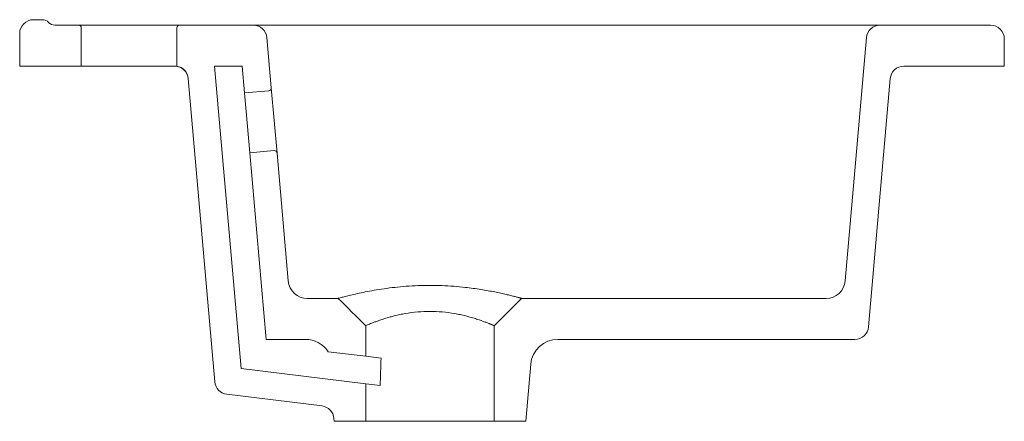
# Model space of a CAD drawing. Header units: millimetres. Extents: x 4280.369 to 4280.729, y 1765.854 to 1766.001.
import ezdxf

# ---------------------------------------------------------------- set-up
doc = ezdxf.new("R2010")
doc.units = ezdxf.units.MM
doc.layers.add('SANINDUSA', color=3, linetype='Continuous')

msp = doc.modelspace()

# ---------------------------------------------------------------- linework, layer by layer
at = {"layer": 'SANINDUSA', "linetype": 'Continuous', "lineweight": 15}
for p, q in [((4280.373788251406, 1766.001292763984), (4280.377144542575, 1766.001292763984)), ((4280.381616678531, 1765.999292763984), (4280.390288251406, 1765.999292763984)), ((4280.390288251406, 1765.999292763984), (4280.427288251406, 1765.999292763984)), ((4280.391288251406, 1765.984292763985), (4280.391288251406, 1765.998292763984)), ((4280.426288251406, 1765.998292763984), (4280.426288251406, 1765.984292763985)), ((4280.427288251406, 1765.999292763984), (4280.454206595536, 1765.999292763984)), ((4280.683369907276, 1765.999292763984), (4280.454206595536, 1765.999292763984)), ((4280.683369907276, 1765.999292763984), (4280.723788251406, 1765.999292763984)), ((4280.368788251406, 1765.996292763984), (4280.368788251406, 1765.984292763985)), ((4280.459187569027, 1765.994728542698), (4280.460792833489, 1765.976380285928)), ((4280.670598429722, 1765.905682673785), (4280.678388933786, 1765.994728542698)), ((4280.728788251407, 1765.984292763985), (4280.728788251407, 1765.994292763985)), ((4280.368788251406, 1765.984292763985), (4280.391288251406, 1765.984292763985)), ((4280.425442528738, 1765.984292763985), (4280.391288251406, 1765.984292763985)), ((4280.426288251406, 1765.984292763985), (4280.425442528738, 1765.984292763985)), ((4280.440062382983, 1765.984292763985), (4280.450100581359, 1765.984292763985)), ((4280.440062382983, 1765.984292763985), (4280.449745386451, 1765.873615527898)), ((4280.450100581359, 1765.984292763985), (4280.450955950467, 1765.974515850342)), ((4280.692057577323, 1765.984292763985), (4280.728788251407, 1765.984292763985)), ((4280.430417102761, 1765.979801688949), (4280.440136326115, 1765.868710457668)), ((4280.687076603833, 1765.979728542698), (4280.679126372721, 1765.888856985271)), ((4280.450955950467, 1765.974515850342), (4280.459883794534, 1765.975296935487)), ((4280.452873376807, 1765.952599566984), (4280.450955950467, 1765.974515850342)), ((4280.460792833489, 1765.976380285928), (4280.462884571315, 1765.952471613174)), ((4280.461801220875, 1765.953380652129), (4280.452873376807, 1765.952599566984)), ((4280.452873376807, 1765.952599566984), (4280.458849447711, 1765.884292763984)), ((4280.462884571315, 1765.952471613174), (4280.46697807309, 1765.905682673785)), ((4280.485288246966, 1765.899292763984), (4280.473951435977, 1765.899292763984)), ((4280.542288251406, 1765.889292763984), (4280.552288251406, 1765.899292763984)), ((4280.663625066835, 1765.899292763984), (4280.552288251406, 1765.899292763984)), ((4280.495288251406, 1765.878098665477), (4280.495288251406, 1765.889292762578)), ((4280.542288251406, 1765.889292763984), (4280.542288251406, 1765.854292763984)), ((4280.473200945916, 1765.884292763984), (4280.458849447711, 1765.884292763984)), ((4280.674145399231, 1765.884292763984), (4280.565576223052, 1765.884292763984)), ((4280.481558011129, 1765.879784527), (4280.495288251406, 1765.878098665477)), ((4280.495288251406, 1765.878098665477), (4280.500903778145, 1765.877409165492)), ((4280.449745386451, 1765.873615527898), (4280.495288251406, 1765.868023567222)), ((4280.553788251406, 1765.854292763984), (4280.555614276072, 1765.875164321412)), ((4280.495288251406, 1765.854292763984), (4280.495288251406, 1765.868023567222)), ((4280.500602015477, 1765.867371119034), (4280.495288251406, 1765.868023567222)), ((4280.444507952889, 1765.864183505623), (4280.479321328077, 1765.859908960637)), ((4280.483692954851, 1765.855382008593), (4280.483788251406, 1765.854292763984)), ((4280.483788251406, 1765.854292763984), (4280.495288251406, 1765.854292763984)), ((4280.542288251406, 1765.854292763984), (4280.495288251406, 1765.854292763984)), ((4280.542288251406, 1765.854292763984), (4280.553788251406, 1765.854292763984))]:
    msp.add_line(p, q, dxfattribs=at)
for centre, radius, start, end in [((4280.373788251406, 1765.996292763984), 0.005, 90, 180), ((4280.377144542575, 1765.998292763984), 0.003000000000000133, 41.81031487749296, 90), ((4280.381616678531, 1766.002292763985), 0.003000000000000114, 221.8103148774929, 270), ((4280.390288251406, 1765.998292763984), 0.001000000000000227, 0, 90), ((4280.427288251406, 1765.998292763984), 0.0009999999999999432, 90, 180), ((4280.454206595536, 1765.994292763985), 0.005000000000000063, 4.999999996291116, 90), ((4280.683369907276, 1765.994292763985), 0.005, 90, 175.0000000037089), ((4280.723788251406, 1765.994292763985), 0.005, 0, 90), ((4280.425442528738, 1765.979292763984), 0.00500000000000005, 4.999999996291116, 90), ((4280.425436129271, 1765.979365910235), 0.00500000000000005, 4.999999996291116, 80.18750295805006), ((4280.692057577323, 1765.979292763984), 0.00500000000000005, 90, 175.0000000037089), ((4280.459796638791, 1765.976293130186), 0.000999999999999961, 275.0000000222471, 4.999999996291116), ((4280.461888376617, 1765.952384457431), 0.0009999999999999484, 4.999999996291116, 95.00000002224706), ((4280.473951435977, 1765.906292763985), 0.007000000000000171, 184.9999999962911, 270), ((4280.663625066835, 1765.906292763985), 0.007000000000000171, 270, 355.0000000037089), ((4280.674145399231, 1765.889292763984), 0.005000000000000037, 270, 355.0000000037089), ((4280.473200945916, 1765.874292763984), 0.01000000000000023, 33.3105221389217, 90), ((4280.565576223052, 1765.874292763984), 0.01000000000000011, 90, 175.0000000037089), ((4280.445117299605, 1765.869146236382), 0.00500000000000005, 184.9999999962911, 263.000000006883), ((4280.478711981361, 1765.854946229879), 0.00500000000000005, 4.999999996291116, 83.00000000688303)]:
    msp.add_arc(centre, radius, start, end, dxfattribs=at)
msp.add_ellipse((4280.518788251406, 1765.423255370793), major_axis=(-0.0008211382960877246, 0.6729519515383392), ratio=0.03489944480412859, start_param=0.8299678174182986, end_param=0.8499993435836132, dxfattribs=at)
for points, knots in [([(4280.485288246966, 1765.899292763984), (4280.485288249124, 1765.899292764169), (4280.485288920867, 1765.899292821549), (4280.485479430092, 1765.899347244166), (4280.486348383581, 1765.899584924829), (4280.487780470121, 1765.899962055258), (4280.489723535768, 1765.900454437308), (4280.492165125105, 1765.901027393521), (4280.495066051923, 1765.901644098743), (4280.498356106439, 1765.902267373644), (4280.501995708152, 1765.902849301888), (4280.505931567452, 1765.903351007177), (4280.510091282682, 1765.903743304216), (4280.514415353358, 1765.903989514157), (4280.518807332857, 1765.904070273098), (4280.523198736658, 1765.903987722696), (4280.527520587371, 1765.903740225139), (4280.531332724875, 1765.903380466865), (4280.53464395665, 1765.902969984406), (4280.537454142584, 1765.902551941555), (4280.540089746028, 1765.902102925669), (4280.5425174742, 1765.901637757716), (4280.544717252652, 1765.901176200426), (4280.546670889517, 1765.900734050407), (4280.54835573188, 1765.900326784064), (4280.549454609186, 1765.900047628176), (4280.550135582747, 1765.899871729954), (4280.550510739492, 1765.899773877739), (4280.550850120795, 1765.899684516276), (4280.551153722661, 1765.899603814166), (4280.551421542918, 1765.899531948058), (4280.551653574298, 1765.899469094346), (4280.551849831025, 1765.899415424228), (4280.552010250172, 1765.899371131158), (4280.55213505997, 1765.899336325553), (4280.55222340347, 1765.899311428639), (4280.55227849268, 1765.899295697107), (4280.552284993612, 1765.89929374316), (4280.552288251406, 1765.899292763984)], [0, 0, 0, 0, 0.0001278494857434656, 0.0397960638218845, 0.07938041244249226, 0.1196975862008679, 0.1601761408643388, 0.2008847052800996, 0.2425442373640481, 0.284805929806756, 0.3269906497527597, 0.3697687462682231, 0.413335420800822, 0.4565502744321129, 0.5001042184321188, 0.5436687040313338, 0.5868747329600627, 0.630410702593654, 0.6623930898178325, 0.6945204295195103, 0.7262444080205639, 0.757557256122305, 0.788834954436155, 0.819521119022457, 0.849912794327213, 0.8803156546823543, 0.8905128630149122, 0.9006276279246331, 0.9106720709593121, 0.9206585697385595, 0.9305997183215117, 0.940508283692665, 0.9503971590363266, 0.960279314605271, 0.9701677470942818, 0.9800754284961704, 0.9900152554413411, 1, 1, 1, 1]), ([(4280.542288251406, 1765.889292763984), (4280.542287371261, 1765.889293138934), (4280.542285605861, 1765.88929389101), (4280.542271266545, 1765.889300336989), (4280.542248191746, 1765.889310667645), (4280.542215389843, 1765.889325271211), (4280.542172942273, 1765.889344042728), (4280.542120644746, 1765.88936701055), (4280.542058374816, 1765.889394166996), (4280.5419859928, 1765.889425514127), (4280.541903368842, 1765.889461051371), (4280.541810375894, 1765.889500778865), (4280.541706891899, 1765.889544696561), (4280.541592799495, 1765.889592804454), (4280.541467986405, 1765.889645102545), (4280.541332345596, 1765.889701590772), (4280.541185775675, 1765.889762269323), (4280.541028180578, 1765.889827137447), (4280.540859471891, 1765.889896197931), (4280.540679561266, 1765.889969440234), (4280.54027871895, 1765.890131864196), (4280.53955136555, 1765.890421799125), (4280.538426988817, 1765.890846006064), (4280.537050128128, 1765.891339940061), (4280.53543011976, 1765.891876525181), (4280.533636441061, 1765.892409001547), (4280.531747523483, 1765.892911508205), (4280.529884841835, 1765.893341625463), (4280.527069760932, 1765.893890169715), (4280.523402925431, 1765.894372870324), (4280.518802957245, 1765.894587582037), (4280.514200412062, 1765.8943754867), (4280.51052878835, 1765.893893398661), (4280.507711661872, 1765.893346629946), (4280.505859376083, 1765.892920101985), (4280.503968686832, 1765.892416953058), (4280.502169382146, 1765.891883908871), (4280.500542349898, 1765.89134573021), (4280.499163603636, 1765.890851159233), (4280.498035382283, 1765.890425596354), (4280.496704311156, 1765.889895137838), (4280.495589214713, 1765.889430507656), (4280.495288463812, 1765.889293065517), (4280.495288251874, 1765.889292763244), (4280.495288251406, 1765.889292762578)], [0, 0, 0, 0, 0.006207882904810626, 0.01245181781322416, 0.01873230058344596, 0.02504981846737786, 0.03140485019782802, 0.0377978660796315, 0.04422932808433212, 0.05069968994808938, 0.057209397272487, 0.06375888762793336, 0.0703485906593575, 0.07697892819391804, 0.08365031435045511, 0.09036315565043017, 0.09711785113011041, 0.1039147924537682, 0.1107543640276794, 0.1176369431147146, 0.1245628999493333, 0.1543215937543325, 0.1869913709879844, 0.2141241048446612, 0.2499991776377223, 0.2868164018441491, 0.3128456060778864, 0.346061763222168, 0.3755386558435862, 0.4397231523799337, 0.4999392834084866, 0.5600951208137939, 0.6243585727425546, 0.6539542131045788, 0.6869992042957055, 0.7125306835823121, 0.7499810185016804, 0.7858638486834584, 0.8127018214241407, 0.8456426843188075, 0.8755397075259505, 0.9394951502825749, 0.9998665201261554, 1, 1, 1, 1])]:
    msp.add_open_spline(points, degree=3, knots=knots, dxfattribs=at)
msp.add_open_spline([(4280.485288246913, 1765.899292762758), (4280.488621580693, 1765.895959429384), (4280.491954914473, 1765.89262609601), (4280.495288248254, 1765.889292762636)], degree=3, dxfattribs=at)

doc.saveas('drawing.dxf')
